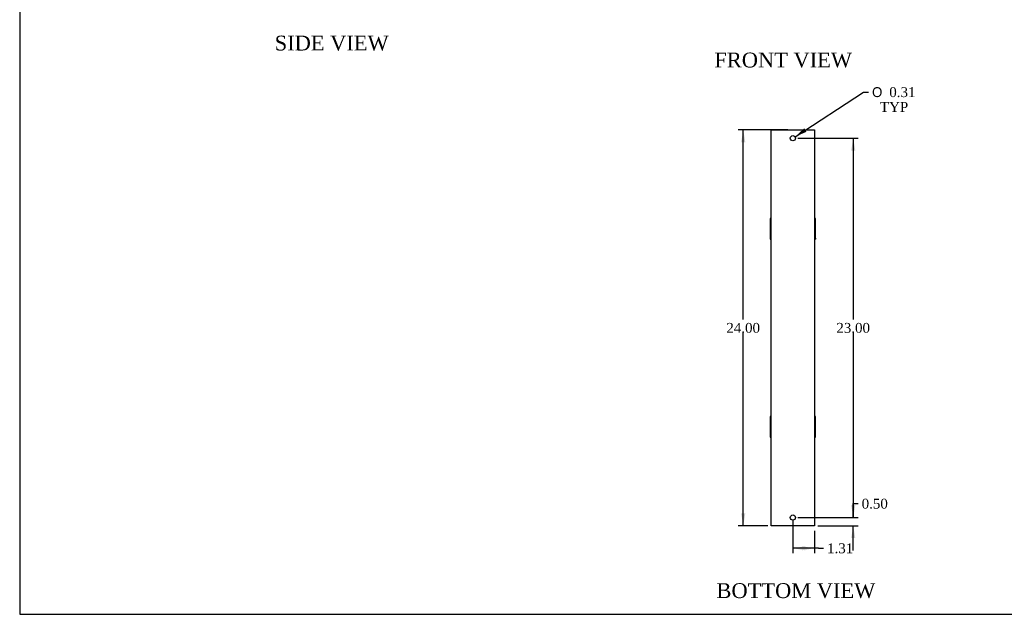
# Model space of a CAD drawing. Header units: inches. Extents: x 0 to 120, y -1 to 80.
# Tile 1 of 6: x 0 to 60, y 0 to 36. Entities that reach past the tile are written whole.
import ezdxf
from ezdxf.enums import TextEntityAlignment as Align

# ---------------------------------------------------------------- set-up
doc = ezdxf.new("R2010")
doc.units = ezdxf.units.IN
doc.header["$MEASUREMENT"] = 0
doc.layers.add('COM70721-2', color=7, linetype='Continuous')
doc.layers.add('Default', color=7, linetype='Continuous')
doc.styles.add('SEACAD_Solid_Edge_ANSI1_Symbols', font='txt')
doc.styles.add('SEACAD_Times_New_Roman', font='times.ttf')
doc.dimstyles.new('HAMMOND_(STH_-_120x80)', dxfattribs={"dimtxt": 0.6, "dimasz": 0.75, "dimexe": 0.3, "dimexo": 0.3, "dimgap": 0.15, "dimtad": 0, "dimtih": 1, "dimtoh": 1, "dimzin": 0, "dimdsep": 46, "dimtxsty": 'SEACAD_Times_New_Roman', "dimblk1": '_SE_FILLED', "dimblk2": '_SE_FILLED', "dimsah": 1, "dimcen": 0.3, "dimadec": 0, "dimazin": 0, "dimtfac": 0.8, "dimtofl": 0, "dimtmove": 1, "dimatfit": 3, "dimfxl": 1, "dimtolj": 1, "dimtzin": 0, "dimarcsym": 0})

# ---------------------------------------------------------------- blocks, each defined once
blk = doc.blocks.new('SE2')
at = {"layer": 'COM70721-2', "color": 7, "linetype": 'Continuous'}
for p, q in [((45.978, 29.602), (46.064, 29.602)), ((45.978, 5.602), (45.978, 29.602)), ((46.064, 29.602), (48.506, 29.602)), ((48.506, 29.602), (48.592, 29.602)), ((48.592, 29.602), (48.592, 5.602)), ((45.906, 24.224), (45.906, 24.161)), ((45.978, 24.224), (45.906, 24.224)), ((45.906, 24.161), (45.978, 24.161)), ((45.906, 24.161), (45.906, 24.002)), ((45.906, 24.002), (45.978, 24.002)), ((45.906, 24.002), (45.906, 23.998)), ((45.906, 23.998), (45.978, 23.998)), ((45.906, 23.998), (45.906, 23.665)), ((48.664, 24.224), (48.592, 24.224)), ((48.664, 24.161), (48.592, 24.161)), ((48.664, 24.002), (48.592, 24.002)), ((48.664, 23.998), (48.592, 23.998)), ((48.664, 24.161), (48.664, 24.224)), ((48.664, 24.002), (48.664, 24.161)), ((48.664, 23.998), (48.664, 24.002)), ((48.664, 23.665), (48.664, 23.998)), ((45.906, 23.665), (45.978, 23.665)), ((45.906, 23.665), (45.906, 23.54)), ((45.906, 23.54), (45.978, 23.54)), ((45.906, 23.54), (45.906, 23.206)), ((48.664, 23.665), (48.592, 23.665)), ((48.664, 23.54), (48.592, 23.54)), ((48.664, 23.54), (48.664, 23.665)), ((48.664, 23.206), (48.664, 23.54)), ((45.906, 23.206), (45.978, 23.206)), ((45.906, 23.206), (45.906, 23.203)), ((45.906, 23.203), (45.978, 23.203)), ((45.906, 23.203), (45.906, 23.043)), ((45.906, 23.043), (45.978, 23.043)), ((45.906, 23.043), (45.906, 22.981)), ((45.906, 22.981), (45.978, 22.981)), ((48.664, 23.206), (48.592, 23.206)), ((48.664, 23.203), (48.592, 23.203)), ((48.664, 23.043), (48.592, 23.043)), ((48.592, 22.981), (48.664, 22.981)), ((48.664, 23.203), (48.664, 23.206)), ((48.664, 23.043), (48.664, 23.203)), ((48.664, 23.043), (48.664, 22.981)), ((45.906, 12.224), (45.906, 12.161)), ((45.978, 12.224), (45.906, 12.224)), ((45.906, 12.161), (45.978, 12.161)), ((45.906, 12.161), (45.906, 12.002)), ((45.906, 12.002), (45.978, 12.002)), ((45.906, 12.002), (45.906, 11.998)), ((45.906, 11.998), (45.978, 11.998)), ((45.906, 11.998), (45.906, 11.665)), ((48.664, 12.224), (48.592, 12.224)), ((48.664, 12.161), (48.592, 12.161)), ((48.664, 12.002), (48.592, 12.002)), ((48.664, 11.998), (48.592, 11.998)), ((48.664, 12.161), (48.664, 12.224)), ((48.664, 12.002), (48.664, 12.161)), ((48.664, 11.998), (48.664, 12.002)), ((48.664, 11.665), (48.664, 11.998)), ((45.906, 11.665), (45.978, 11.665)), ((45.906, 11.665), (45.906, 11.54)), ((45.906, 11.54), (45.978, 11.54)), ((45.906, 11.54), (45.906, 11.206)), ((48.664, 11.665), (48.592, 11.665)), ((48.664, 11.54), (48.592, 11.54)), ((48.664, 11.54), (48.664, 11.665)), ((48.664, 11.206), (48.664, 11.54)), ((45.906, 11.206), (45.978, 11.206)), ((45.906, 11.206), (45.906, 11.203)), ((45.906, 11.203), (45.978, 11.203)), ((45.906, 11.203), (45.906, 11.043)), ((45.906, 11.043), (45.978, 11.043)), ((45.906, 11.043), (45.906, 10.981)), ((45.906, 10.981), (45.978, 10.981)), ((48.664, 11.206), (48.592, 11.206)), ((48.664, 11.203), (48.592, 11.203)), ((48.664, 11.043), (48.592, 11.043)), ((48.592, 10.981), (48.664, 10.981)), ((48.664, 11.203), (48.664, 11.206)), ((48.664, 11.043), (48.664, 11.203)), ((48.664, 10.981), (48.664, 11.043)), ((46.064, 5.602), (45.978, 5.602)), ((48.506, 5.602), (46.064, 5.602)), ((48.592, 5.602), (48.506, 5.602))]:
    blk.add_line(p, q, dxfattribs=at)
for centre in [(47.285, 29.102), (47.285, 6.102)]:
    blk.add_circle(centre, 0.156, dxfattribs=at)
blk = doc.blocks.new('DMBLK509')
at = {"layer": 'Default', "linetype": 'Continuous', "transparency": 16777216}
for points in [[(44.153, 28.852), (44.403, 28.852), (44.278, 29.602)], [(44.153, 6.352), (44.278, 5.602), (44.403, 6.352)]]:
    blk.add_hatch(color=7, dxfattribs=at).paths.add_polyline_path(points)
at = {"layer": 'Default', "color": 7, "linetype": 'Continuous', "transparency": 16777216}
for p, q in [((46.985, 29.602), (43.978, 29.602)), ((44.278, 18.112), (44.278, 29.602)), ((44.278, 5.602), (44.278, 17.302)), ((45.764, 5.602), (43.978, 5.602))]:
    blk.add_line(p, q, dxfattribs=at)
at = {"layer": 'Default', "color": 7, "linetype": 'Continuous', "transparency": 16777216, "style": 'SEACAD_Times_New_Roman'}
blk.add_text('24.00', height=0.6, dxfattribs=at).set_placement((43.255, 17.902), align=Align.TOP_LEFT)
blk = doc.blocks.new('_SE_FILLED')
at = {"color": 0}
blk.add_line((0, 0), (-1, 0), dxfattribs=at)
blk.add_solid([(0, 0), (-1, -0.1665), (-1, 0.1665), (0, 0)], dxfattribs=at)
blk = doc.blocks.new('DMBLK510')
at = {"layer": 'Default', "linetype": 'Continuous', "transparency": 16777216}
for points in [[(48.035, 4.113), (48.035, 4.363), (47.285, 4.238)], [(47.842, 4.113), (48.592, 4.238), (47.842, 4.363)]]:
    blk.add_hatch(color=7, dxfattribs=at).paths.add_polyline_path(points)
at = {"layer": 'Default', "color": 7, "linetype": 'Continuous', "transparency": 16777216}
for p, q in [((47.285, 5.959), (47.285, 3.938)), ((48.592, 5.302), (48.592, 3.938)), ((48.847, 4.238), (47.285, 4.238)), ((48.847, 4.238), (49.147, 4.238))]:
    blk.add_line(p, q, dxfattribs=at)
at = {"layer": 'Default', "color": 7, "linetype": 'Continuous', "transparency": 16777216, "style": 'SEACAD_Times_New_Roman'}
blk.add_text('1.31', height=0.6, dxfattribs=at).set_placement((49.357, 4.538), align=Align.TOP_LEFT)
blk = doc.blocks.new('DMBLK524')
at = {"layer": 'Default', "linetype": 'Continuous', "transparency": 16777216}
for points in [[(51.067, 6.852), (50.817, 6.852), (50.942, 6.102)], [(51.067, 4.852), (50.942, 5.602), (50.817, 4.852)]]:
    blk.add_hatch(color=7, dxfattribs=at).paths.add_polyline_path(points)
at = {"layer": 'Default', "color": 7, "linetype": 'Continuous', "transparency": 16777216}
for p, q in [((50.942, 6.943), (51.242, 6.943)), ((50.942, 6.102), (50.942, 6.943)), ((47.585, 6.102), (51.242, 6.102)), ((48.806, 5.602), (51.242, 5.602)), ((50.942, 4.102), (50.942, 5.602))]:
    blk.add_line(p, q, dxfattribs=at)
at = {"layer": 'Default', "color": 7, "linetype": 'Continuous', "transparency": 16777216, "style": 'SEACAD_Times_New_Roman'}
blk.add_text('0.50', height=0.6, dxfattribs=at).set_placement((51.452, 7.243), align=Align.TOP_LEFT)
blk = doc.blocks.new('DMBLK527')
at = {"layer": 'Default', "linetype": 'Continuous', "transparency": 16777216}
for points in [[(51.067, 28.352), (50.942, 29.102), (50.817, 28.352)], [(51.067, 6.852), (50.817, 6.852), (50.942, 6.102)]]:
    blk.add_hatch(color=7, dxfattribs=at).paths.add_polyline_path(points)
at = {"layer": 'Default', "color": 7, "linetype": 'Continuous', "transparency": 16777216}
for p, q in [((47.585, 29.102), (51.242, 29.102)), ((50.942, 29.102), (50.942, 18.112)), ((50.942, 17.302), (50.942, 6.102)), ((47.585, 6.102), (51.242, 6.102))]:
    blk.add_line(p, q, dxfattribs=at)
at = {"layer": 'Default', "color": 7, "linetype": 'Continuous', "transparency": 16777216, "style": 'SEACAD_Times_New_Roman'}
blk.add_text('23.00', height=0.6, dxfattribs=at).set_placement((49.918, 17.902), align=Align.TOP_LEFT)
blk = doc.blocks.new('DMBLK529')
at = {"layer": 'Default', "linetype": 'Continuous', "transparency": 16777216}
blk.add_hatch(color=7, dxfattribs=at).paths.add_polyline_path([(47.976, 29.702), (47.416, 29.188), (48.113, 29.492)])
at = {"layer": 'Default', "color": 7, "linetype": 'Continuous', "transparency": 16777216}
for p, q in [((47.416, 29.188), (51.571, 31.895)), ((51.571, 31.895), (51.871, 31.895))]:
    blk.add_line(p, q, dxfattribs=at)
for s, style, p in [('O', 'SEACAD_Solid_Edge_ANSI1_Symbols', (52.081, 32.195)), ('0.31', 'SEACAD_Times_New_Roman', (53.125, 32.195)), ('TYP', 'SEACAD_Times_New_Roman', (52.561, 31.295))]:
    blk.add_text(s, height=0.6, dxfattribs=dict(at, style=style)).set_placement(p, align=Align.TOP_LEFT)
blk = doc.blocks.new('BORDER')
at = {"layer": 'Default', "color": 7, "linetype": 'Continuous'}
for p, q in [((-41.86, 27.86), (-41.86, 0)), ((-41.86, 0), (0, 0))]:
    blk.add_line(p, q, dxfattribs=at)

msp = doc.modelspace()

# ---------------------------------------------------------------- block references
at = {"layer": 'Default', "color": 7, "xscale": 2.85, "yscale": 2.85, "zscale": 2.85}
msp.add_blockref('BORDER', (119.744, 0.233), dxfattribs=at)
at = {"layer": 'Default'}
msp.add_blockref('SE2', (0, 0), dxfattribs=at)

# ---------------------------------------------------------------- texts
at = {"layer": 'Default', "color": 7, "linetype": 'Continuous', "style": 'SEACAD_Times_New_Roman'}
for s, p in [('SIDE VIEW', (15.891, 35.319)), ('FRONT VIEW', (42.526, 34.292)), ('BOTTOM VIEW', (42.656, 2.12))]:
    msp.add_text(s, height=0.9, dxfattribs=at).set_placement(p, align=Align.TOP_LEFT)

# ---------------------------------------------------------------- dimensions: what is measured, and where the dimension line sits
at = {"layer": 'Default', "color": 7, "linetype": 'Continuous'}
dim = msp.add_diameter_dim_2p(p1=(47.154, 29.017), p2=(47.416, 29.188), text='\\A1;<>\\PTYP', dimstyle='HAMMOND_(STH_-_120x80)', override={"dimtmove": 0}, dxfattribs=at)
dim.commit()
dim.dimension.update_dxf_attribs({"geometry": 'DMBLK529', "text_midpoint": (51.871, 31.895), "dimtype": 163})
for base, p1, p2, angle, picture, middle, dimtype in [((44.278, 29.602), (46.064, 5.602), (47.285, 29.602), 90, 'DMBLK509', (44.278, 17.602), 160), ((50.942, 29.102), (47.285, 29.102), (47.285, 6.102), 270, 'DMBLK527', (50.942, 17.602), 161)]:
    dim = msp.add_linear_dim(base=base, p1=p1, p2=p2, angle=angle, text='\\A1;<>', dimstyle='HAMMOND_(STH_-_120x80)', override={"dimtmove": 0}, dxfattribs=at)
    dim.commit()
    dim.dimension.update_dxf_attribs({"geometry": picture, "text_midpoint": middle, "dimtype": dimtype})
dim = msp.add_linear_dim(base=(50.942, 6.102), p1=(48.506, 5.602), p2=(47.285, 6.102), angle=90, text='\\A1;<>', dimstyle='HAMMOND_(STH_-_120x80)', dxfattribs=at)
dim.commit()
dim.dimension.update_dxf_attribs({"geometry": 'DMBLK524', "text_midpoint": (51.242, 6.943), "dimtype": 160})
dim = msp.add_linear_dim(base=(47.285, 4.238), p1=(48.592, 5.602), p2=(47.285, 6.259), text='\\A1;<>', dimstyle='HAMMOND_(STH_-_120x80)', dxfattribs=at)
dim.commit()
dim.dimension.update_dxf_attribs({"geometry": 'DMBLK510', "text_midpoint": (49.147, 4.238), "dimtype": 160})

doc.saveas('drawing.dxf')
